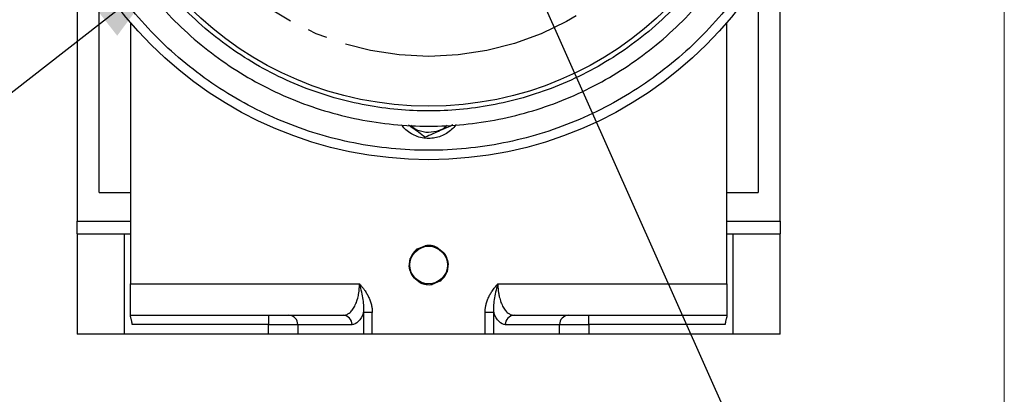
# Model space of a CAD drawing. Header units: inches. Extents: x 0 to 85, y 0 to 55.
# Tile 20 of 26: x 72.7 to 85, y 33.9 to 38.6. Entities that reach past the tile are written whole.
import ezdxf

# ---------------------------------------------------------------- set-up
doc = ezdxf.new("R2010")
doc.units = ezdxf.units.IN
doc.header["$LTSCALE"] = 5
doc.header["$MEASUREMENT"] = 0
doc.linetypes.add('SLD-Center', pattern=[0.75, 0.6, -0.05, 0.05, -0.05])
doc.linetypes.add('SLD-Solid', pattern=[0])
doc.layers.add('CENTER', color=40, linetype='SLD-Center')
doc.layers.add('SLD-DEFPOINTS', color=7, linetype='Continuous')
doc.layers.add('DIMENSIONS', color=140, linetype='SLD-Solid', lineweight=25)
doc.layers.add('TEXT', color=140, linetype='SLD-Solid', lineweight=25)
doc.styles.add('SLDTEXTSTYLE0', font='GOTHIC.TTF', dxfattribs={"width": 0.913})
doc.styles.get("Standard").update_dxf_attribs({"font": 'GOTHIC.TTF'})
doc.dimstyles.new('SLDDIMSTYLE7', dxfattribs={"dimtxt": 0.18, "dimasz": 0.9, "dimexe": 0, "dimexo": 0.0625, "dimgap": 0, "dimtad": 0, "dimtih": 1, "dimtoh": 1, "dimdec": 0, "dimrnd": 1e-09, "dimzin": 0, "dimdsep": 46, "dimtxsty": 'Standard', "dimblk1": 'NONE', "dimblk2": 'NONE', "dimsah": 1, "dimcen": 0.09, "dimadec": 0, "dimazin": 0, "dimtfac": 0.9, "dimtdec": 0, "dimtofl": 0, "dimtmove": 0, "dimatfit": 3, "dimldrblk": 'NONE', "dimfxl": 0, "dimfrac": 2, "dimtolj": 1, "dimtzin": 0, "dimarcsym": 0})
doc.dimstyles.new('SLDDIMSTYLE9', dxfattribs={"dimtxt": 0.75, "dimasz": 0.9, "dimexe": 0, "dimexo": 0.0625, "dimgap": 0.1875, "dimtad": 0, "dimtih": 1, "dimtoh": 1, "dimrnd": 1e-09, "dimzin": 4, "dimdsep": 46, "dimtxsty": 'SLDTEXTSTYLE0', "dimsah": 1, "dimcen": 0, "dimadec": 0, "dimazin": 1, "dimtfac": 1, "dimtofl": 0, "dimtmove": 0, "dimatfit": 3, "dimfxl": 0, "dimfrac": 2, "dimtolj": 1, "dimtzin": 12, "dimarcsym": 0})

# ---------------------------------------------------------------- blocks, each defined once
blk = doc.blocks.new('Block2')
at = {"color": 7, "linetype": 'SLD-Solid', "lineweight": 18}
blk.add_line((85, 0), (85, 55), dxfattribs=at)
blk = doc.blocks.new('SW_SYMBOL_HOLE_DEPTH')
at = {"layer": 'DIMENSIONS', "color": 0}
for p, q in [((0, 172.2), (157.5, 172.2)), ((78.7, 172.2), (78.7, 14.8)), ((19.7, 109.3), (78.7, 14.8)), ((137.8, 109.3), (78.7, 14.8))]:
    blk.add_line(p, q, dxfattribs=at)
blk = doc.blocks.new('_D_21')
at = {"layer": 'DIMENSIONS'}
for p, q in [((74.43, 39.168), (71.952, 37.233)), ((67.751, 38.582), (67.523, 38.582)), ((67.523, 38.582), (67.523, 37.391)), ((70.245, 38.582), (70.473, 38.582)), ((70.473, 38.582), (70.473, 37.391)), ((67.523, 37.391), (67.751, 37.391)), ((70.473, 37.391), (70.245, 37.391)), ((71.952, 37.233), (70.702, 37.233))]:
    blk.add_line(p, q, dxfattribs=at)
blk.add_solid([(74.43, 39.168), (73.567, 38.811), (73.875, 38.417)], dxfattribs=at)
at = {"layer": 'DIMENSIONS', "xscale": 0.004866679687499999, "yscale": 0.004866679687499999, "zscale": 0.004866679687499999}
blk.add_blockref('SW_SYMBOL_HOLE_DEPTH', (64.913, 36.141), dxfattribs=at)
at = {"layer": 'DIMENSIONS', "char_height": 0.75, "attachment_point": 1, "style": 'SLDTEXTSTYLE0'}
for s, insert in [('%%c', (64.223, 38.338)), ('8.50', (65.354, 38.349)), ('215.9', (67.751, 38.349)), ('0.20[5.0]', (65.985, 37.006))]:
    blk.add_mtext(s, dxfattribs=dict(at, insert=insert))
blk = doc.blocks.new('_NONE')

msp = doc.modelspace()

# ---------------------------------------------------------------- linework, layer by layer
for p, q in [((73.647, 36.447), (73.647, 39.112)), ((81.915, 39.112), (81.915, 36.447)), ((73.372, 38.806), (73.372, 36.089)), ((82.191, 36.089), (82.191, 38.806)), ((74.041, 38.584), (74.041, 35.302)), ((81.521, 35.302), (81.521, 38.584)), ((73.647, 36.447), (74.041, 36.447)), ((81.521, 36.447), (81.915, 36.447)), ((73.372, 35.932), (73.372, 36.089)), ((73.372, 36.089), (74.041, 36.089)), ((81.521, 36.089), (82.191, 36.089)), ((82.191, 36.089), (82.191, 35.932)), ((73.372, 35.932), (73.372, 34.672)), ((73.372, 35.932), (73.962, 35.932)), ((73.962, 35.932), (73.962, 34.672)), ((73.962, 35.932), (74.041, 35.932)), ((81.521, 35.932), (81.6, 35.932)), ((81.6, 34.672), (81.6, 35.932)), ((81.6, 35.932), (82.191, 35.932)), ((82.191, 34.672), (82.191, 35.932)), ((77.641, 35.74), (77.738, 35.78)), ((77.886, 35.76), (77.969, 35.697)), ((77.536, 35.518), (77.55, 35.621)), ((78.026, 35.558), (78.012, 35.455)), ((77.676, 35.316), (77.593, 35.379)), ((77.921, 35.336), (77.825, 35.296)), ((74.041, 35.302), (76.914, 35.302)), ((74.041, 34.908), (74.041, 35.302)), ((78.649, 35.302), (81.521, 35.302)), ((81.521, 35.302), (81.521, 34.908)), ((74.041, 34.908), (76.71, 34.908)), ((74.041, 34.901), (74.041, 34.908)), ((75.773, 34.908), (75.773, 34.79)), ((76.964, 34.941), (76.964, 34.672)), ((77.074, 34.941), (76.964, 34.941)), ((77.074, 34.672), (77.074, 34.941)), ((78.488, 34.672), (78.488, 34.941)), ((78.598, 34.941), (78.488, 34.941)), ((78.598, 34.672), (78.598, 34.941)), ((78.852, 34.908), (81.521, 34.908)), ((79.789, 34.79), (79.789, 34.908)), ((81.521, 34.908), (81.521, 34.901)), ((75.773, 34.79), (74.062, 34.79)), ((75.773, 34.79), (76.139, 34.79)), ((75.773, 34.672), (75.773, 34.79)), ((76.139, 34.79), (76.139, 34.672)), ((76.139, 34.79), (76.82, 34.79)), ((78.742, 34.79), (79.423, 34.79)), ((79.423, 34.672), (79.423, 34.79)), ((79.423, 34.79), (79.789, 34.79)), ((79.789, 34.79), (79.789, 34.672)), ((81.5, 34.79), (79.789, 34.79)), ((73.962, 34.672), (73.372, 34.672)), ((75.773, 34.672), (73.962, 34.672)), ((76.139, 34.672), (75.773, 34.672)), ((76.964, 34.672), (76.139, 34.672)), ((77.074, 34.672), (76.964, 34.672)), ((78.488, 34.672), (77.074, 34.672)), ((78.598, 34.672), (78.488, 34.672)), ((79.423, 34.672), (78.598, 34.672)), ((79.789, 34.672), (79.423, 34.672)), ((81.6, 34.672), (79.789, 34.672)), ((82.191, 34.672), (81.6, 34.672))]:
    msp.add_line(p, q)
for centre, radius in [((77.781, 41.782), 4.921), ((77.781, 41.782), 4.25), ((77.781, 35.538), 0.236)]:
    msp.add_circle(centre, radius)
for centre, radius, start, end in [((77.781, 35.538), 0.246, 124.6864, 160.2101), ((77.781, 35.538), 0.246, 64.6864, 100.2101), ((77.781, 35.538), 0.246, 4.6864, 40.2101), ((77.781, 35.538), 0.246, 184.6864, 220.2101), ((77.781, 35.538), 0.246, 304.6864, 340.2101), ((77.781, 35.538), 0.246, 244.6864, 280.2101), ((76.025, 34.794), 0.114, 357.9835, 87.8307), ((76.706, 34.794), 0.114, 357.9835, 87.8307), ((78.856, 34.794), 0.114, 92.1693, 182.0166), ((79.537, 34.794), 0.114, 92.1693, 182.0165)]:
    msp.add_arc(centre, radius, start, end)
for points, knots in [([(82.584, 41.782), (82.584, 41.468), (82.553, 41.153), (82.431, 40.537), (82.339, 40.234), (82.098, 39.653), (81.949, 39.375), (81.6, 38.852), (81.4, 38.608), (80.955, 38.163), (80.711, 37.963), (80.188, 37.614), (79.91, 37.465), (79.329, 37.224), (79.026, 37.132), (78.41, 37.01), (78.095, 36.979), (77.467, 36.979), (77.152, 37.01), (76.536, 37.132), (76.233, 37.224), (75.653, 37.465), (75.374, 37.614), (74.851, 37.963), (74.607, 38.163), (74.162, 38.608), (73.962, 38.852), (73.613, 39.375), (73.464, 39.653), (73.223, 40.234), (73.132, 40.537), (73.009, 41.153), (72.978, 41.468), (72.978, 41.782)], [0, 0, 0, 0, 0.0625, 0.0625, 0.125, 0.125, 0.1875, 0.1875, 0.25, 0.25, 0.3125, 0.3125, 0.375, 0.375, 0.4375, 0.4375, 0.5, 0.5, 0.5625, 0.5625, 0.625, 0.625, 0.6875, 0.6875, 0.75, 0.75, 0.8125, 0.8125, 0.875, 0.875, 0.9375, 0.9375, 1, 1, 1, 1]), ([(73.281, 41.782), (73.281, 41.487), (73.31, 41.193), (73.425, 40.615), (73.511, 40.332), (73.736, 39.788), (73.876, 39.527), (74.203, 39.037), (74.391, 38.808), (74.807, 38.392), (75.036, 38.204), (75.526, 37.877), (75.787, 37.737), (76.331, 37.512), (76.614, 37.426), (77.192, 37.311), (77.487, 37.282), (78.076, 37.282), (78.37, 37.311), (78.948, 37.426), (79.231, 37.512), (79.775, 37.737), (80.036, 37.877), (80.526, 38.204), (80.755, 38.392), (81.171, 38.808), (81.359, 39.037), (81.686, 39.527), (81.826, 39.788), (82.051, 40.332), (82.137, 40.615), (82.252, 41.193), (82.281, 41.487), (82.281, 41.782)], [0, 0, 0, 0, 0.0625, 0.0625, 0.125, 0.125, 0.1875, 0.1875, 0.25, 0.25, 0.3125, 0.3125, 0.375, 0.375, 0.4375, 0.4375, 0.5, 0.5, 0.5625, 0.5625, 0.625, 0.625, 0.6875, 0.6875, 0.75, 0.75, 0.8125, 0.8125, 0.875, 0.875, 0.9375, 0.9375, 1, 1, 1, 1]), ([(82.09, 41.782), (82.09, 41.768), (82.09, 41.739), (82.089, 41.696), (82.088, 41.653), (82.087, 41.61), (82.085, 41.567), (82.083, 41.524), (82.08, 41.481), (82.076, 41.438), (82.068, 41.343), (82.052, 41.196), (82.019, 40.996), (81.977, 40.796), (81.925, 40.594), (81.862, 40.394), (81.764, 40.126), (81.614, 39.797), (81.393, 39.419), (81.132, 39.061), (80.834, 38.73), (80.503, 38.431), (80.145, 38.17), (79.766, 37.949), (79.373, 37.77), (78.972, 37.634), (78.57, 37.539), (78.173, 37.485), (77.781, 37.467), (77.389, 37.485), (76.992, 37.539), (76.59, 37.634), (76.19, 37.77), (75.797, 37.949), (75.418, 38.17), (75.06, 38.431), (74.729, 38.73), (74.43, 39.061), (74.169, 39.419), (73.948, 39.797), (73.798, 40.126), (73.7, 40.394), (73.637, 40.594), (73.585, 40.796), (73.543, 40.996), (73.511, 41.196), (73.493, 41.354), (73.483, 41.472), (73.478, 41.549), (73.475, 41.627), (73.472, 41.704), (73.472, 41.756), (73.472, 41.782)], [0, 0, 0, 0, 0.003185, 0.006368, 0.009551, 0.012733, 0.015916, 0.019098, 0.022281, 0.025465, 0.02865, 0.043455, 0.058262, 0.073507, 0.088754, 0.104387, 0.120021, 0.151926, 0.184335, 0.217089, 0.250018, 0.282947, 0.315701, 0.34811, 0.380015, 0.411272, 0.441756, 0.47136, 0.5, 0.52864, 0.558244, 0.588728, 0.619985, 0.651891, 0.6843, 0.717053, 0.749982, 0.782911, 0.815665, 0.848074, 0.879979, 0.895612, 0.911246, 0.926492, 0.941739, 0.956544, 0.971351, 0.977082, 0.982811, 0.988539, 0.994268, 1, 1, 1, 1]), ([(77.781, 37.127), (77.753, 37.128), (77.698, 37.131), (77.618, 37.156), (77.545, 37.196), (77.484, 37.243), (77.455, 37.282), (77.442, 37.299)], [0, 0, 0, 0, 0.21046, 0.420921, 0.631381, 0.841841, 1, 1, 1, 1]), ([(77.738, 37.143), (77.683, 37.183), (77.614, 37.233), (77.544, 37.284), (77.53, 37.294)], [0, 0, 0, 0, 0.790218, 1, 1, 1, 1]), ([(77.745, 37.203), (77.699, 37.212), (77.627, 37.225), (77.574, 37.275), (77.556, 37.293)], [0, 0, 0, 0, 0.637648, 1, 1, 1, 1]), ([(78.085, 37.297), (78.032, 37.273), (77.916, 37.222), (77.801, 37.171), (77.738, 37.143)], [0, 0, 0, 0, 0.457817, 1, 1, 1, 1]), ([(78.012, 37.293), (78.008, 37.289), (77.976, 37.248), (77.88, 37.207), (77.79, 37.204), (77.745, 37.203)], [0, 0, 0, 0, 0.064047, 0.532023, 1, 1, 1, 1]), ([(78.123, 37.301), (78.123, 37.3), (78.108, 37.276), (78.069, 37.238), (78.007, 37.189), (77.936, 37.154), (77.86, 37.131), (77.807, 37.128), (77.781, 37.127)], [0, 0, 0, 0, 0.010753, 0.208602, 0.406452, 0.604301, 0.802151, 1, 1, 1, 1]), ([(76.71, 34.908), (76.712, 34.908), (76.716, 34.908), (76.722, 34.909), (76.727, 34.909), (76.732, 34.91), (76.736, 34.911), (76.74, 34.912), (76.744, 34.913), (76.753, 34.916), (76.767, 34.923), (76.786, 34.936), (76.804, 34.952), (76.822, 34.972), (76.839, 34.996), (76.859, 35.032), (76.881, 35.084), (76.896, 35.138), (76.903, 35.177), (76.906, 35.197), (76.909, 35.218), (76.911, 35.239), (76.912, 35.26), (76.913, 35.281), (76.913, 35.295), (76.914, 35.302)], [0, 0, 0, 0, 0.019899, 0.038512, 0.055839, 0.07188, 0.086635, 0.100104, 0.112286, 0.123183, 0.191803, 0.252789, 0.321774, 0.385839, 0.454172, 0.518925, 0.650172, 0.772866, 0.805954, 0.83879, 0.871397, 0.903798, 0.936016, 0.968075, 1, 1, 1, 1]), ([(76.964, 34.941), (76.967, 34.966), (76.968, 34.991), (76.967, 35.045), (76.964, 35.074), (76.956, 35.134), (76.95, 35.165), (76.935, 35.231), (76.925, 35.266), (76.914, 35.302)], [0, 0, 0, 0, 0.25, 0.25, 0.5, 0.5, 0.75, 0.75, 1, 1, 1, 1]), ([(76.914, 35.302), (76.918, 35.297), (76.925, 35.289), (76.937, 35.275), (76.948, 35.262), (76.958, 35.249), (76.968, 35.236), (76.985, 35.214), (77.006, 35.181), (77.029, 35.136), (77.049, 35.089), (77.061, 35.049), (77.067, 35.016), (77.071, 34.991), (77.073, 34.966), (77.074, 34.949), (77.074, 34.941)], [0, 0, 0, 0, 0.044146, 0.087347, 0.129622, 0.170991, 0.211474, 0.251095, 0.377494, 0.499864, 0.626417, 0.750204, 0.813611, 0.876238, 0.938296, 1, 1, 1, 1]), ([(78.488, 34.941), (78.488, 34.945), (78.488, 34.953), (78.489, 34.966), (78.49, 34.978), (78.491, 34.991), (78.493, 35.003), (78.495, 35.016), (78.497, 35.028), (78.503, 35.053), (78.514, 35.089), (78.533, 35.136), (78.557, 35.181), (78.581, 35.218), (78.604, 35.25), (78.625, 35.276), (78.641, 35.293), (78.649, 35.302)], [0, 0, 0, 0, 0.030803, 0.061673, 0.092638, 0.123726, 0.154962, 0.186373, 0.217984, 0.249823, 0.373507, 0.500164, 0.622431, 0.748935, 0.828978, 0.912611, 1, 1, 1, 1]), ([(78.649, 35.302), (78.637, 35.266), (78.628, 35.231), (78.612, 35.165), (78.606, 35.134), (78.598, 35.074), (78.595, 35.045), (78.594, 34.991), (78.595, 34.966), (78.598, 34.941)], [0, 0, 0, 0, 0.25, 0.25, 0.5, 0.5, 0.75, 0.75, 1, 1, 1, 1]), ([(78.649, 35.302), (78.649, 35.298), (78.649, 35.289), (78.649, 35.277), (78.65, 35.265), (78.65, 35.253), (78.651, 35.24), (78.652, 35.228), (78.654, 35.216), (78.655, 35.204), (78.657, 35.192), (78.659, 35.18), (78.661, 35.168), (78.667, 35.136), (78.681, 35.084), (78.703, 35.032), (78.724, 34.996), (78.74, 34.972), (78.758, 34.952), (78.776, 34.936), (78.795, 34.923), (78.811, 34.915), (78.825, 34.911), (78.838, 34.909), (78.847, 34.908), (78.852, 34.908)], [0, 0, 0, 0, 0.018608, 0.037259, 0.055958, 0.074708, 0.093516, 0.112385, 0.131321, 0.150328, 0.16941, 0.188572, 0.207819, 0.227155, 0.349843, 0.481094, 0.545841, 0.614178, 0.678238, 0.747227, 0.808208, 0.876832, 0.908737, 0.949794, 1, 1, 1, 1]), ([(74.062, 34.79), (74.062, 34.792), (74.062, 34.796), (74.062, 34.802), (74.061, 34.808), (74.061, 34.814), (74.06, 34.82), (74.058, 34.83), (74.056, 34.843), (74.052, 34.858), (74.048, 34.872), (74.044, 34.883), (74.042, 34.891), (74.041, 34.897), (74.041, 34.9), (74.041, 34.901)], [0, 0, 0, 0, 0.0412913, 0.0825337, 0.1238702, 0.1654427, 0.207391, 0.2498508, 0.3733882, 0.499877, 0.6247497, 0.7493917, 0.8338789, 0.9171331, 1, 1, 1, 1]), ([(76.964, 34.941), (76.945, 34.893), (76.923, 34.855), (76.874, 34.803), (76.847, 34.79), (76.82, 34.79)], [0, 0, 0, 0, 0.5, 0.5, 1, 1, 1, 1]), ([(78.742, 34.79), (78.715, 34.79), (78.689, 34.803), (78.639, 34.855), (78.617, 34.893), (78.598, 34.941)], [0, 0, 0, 0, 0.5, 0.5, 1, 1, 1, 1]), ([(81.521, 34.901), (81.521, 34.9), (81.521, 34.899), (81.521, 34.897), (81.52, 34.894), (81.52, 34.891), (81.519, 34.888), (81.517, 34.882), (81.515, 34.872), (81.511, 34.858), (81.507, 34.843), (81.503, 34.828), (81.502, 34.814), (81.5, 34.802), (81.5, 34.794), (81.5, 34.79)], [0, 0, 0, 0, 0.041313, 0.082618, 0.12402, 0.165625, 0.207538, 0.249859, 0.374747, 0.499901, 0.626087, 0.749366, 0.834042, 0.917208, 1, 1, 1, 1])]:
    msp.add_open_spline(points, degree=3, knots=knots)
at = {"layer": 'CENTER', "linetype": 'SLD-Center'}
msp.add_circle((77.781, 41.782), 3.625, dxfattribs=at)

# ---------------------------------------------------------------- block references
at = {"layer": 'SLD-DEFPOINTS'}
msp.add_blockref('Block2', (0, 0), dxfattribs=at)

# ---------------------------------------------------------------- dimensions: what is measured, and where the dimension line sits
at = {"layer": 'DIMENSIONS'}
dim = msp.add_diameter_dim_2p(p1=(81.132, 44.397), p2=(74.43, 39.168), text='<>\\P{\\fGDT;x}0.20[5.0]', dimstyle='SLDDIMSTYLE9', dxfattribs=at)
dim.commit()
dim.dimension.update_dxf_attribs({"geometry": '_D_21', "text_midpoint": (67.463, 37.386), "dimtype": 163})

# ---------------------------------------------------------------- leaders
at = {"layer": 'TEXT', "has_arrowhead": 0}
msp.add_leader([(78.25, 41.011), (81.651, 33.359), (82.901, 33.359)], dimstyle='SLDDIMSTYLE7', dxfattribs=at)

doc.saveas('drawing.dxf')
